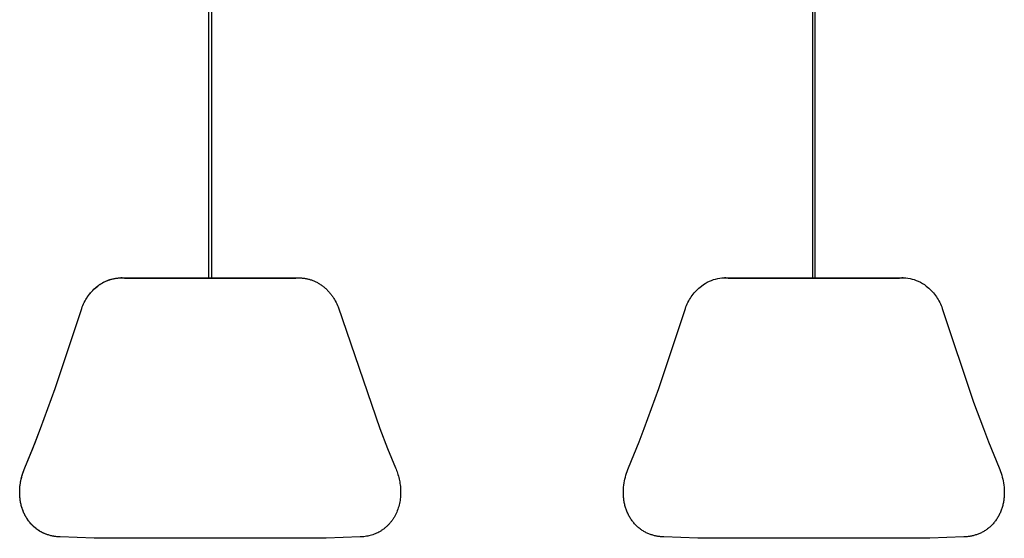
# Model space of a CAD drawing. Extents: x -1 to 2342, y 0 to 3904.
# Tile 1 of 4: x 0 to 2342, y 0 to 1233. Entities that reach past the tile are written whole.
import ezdxf

# ---------------------------------------------------------------- set-up
doc = ezdxf.new("R2010")
doc.units = 0
doc.header["$MEASUREMENT"] = 0
doc.layers.add('MAKE2D$VISIBILE$CURVE', color=7, linetype='CONTINUOUS')

msp = doc.modelspace()

# ---------------------------------------------------------------- linework, layer by layer
at = {"layer": 'MAKE2D$VISIBILE$CURVE', "color": 7}
for p, q in [((456.3, 2450.2), (456.3, 618.9)), ((1885.5, 2450.2), (1885.5, 618.9)), ((1892.1, 618.9), (1892.1, 2450.2)), ((449.7, 619.2), (449.7, 2417.7)), ((199.6, 608.8), (204.5, 611.2)), ((199.6, 608.8), (201.4, 609.7)), ((201.4, 609.7), (203.2, 610.6)), ((203.2, 610.6), (205, 611.4)), ((204.5, 611.2), (209.4, 613.3)), ((205, 611.4), (206.8, 612.2)), ((206.8, 612.2), (208.6, 612.9)), ((208.6, 612.9), (210.4, 613.6)), ((209.4, 613.3), (214.4, 615)), ((210.4, 613.6), (212.2, 614.3)), ((212.2, 614.3), (214, 614.9)), ((214, 614.9), (215.8, 615.5)), ((214.4, 615), (219.3, 616.5)), ((215.8, 615.5), (217.6, 616)), ((217.6, 616), (219.5, 616.5)), ((219.3, 616.5), (224.3, 617.6)), ((219.5, 616.5), (221.3, 616.9)), ((221.3, 616.9), (223.1, 617.3)), ((223.1, 617.3), (224.9, 617.7)), ((224.3, 617.6), (229.2, 618.4)), ((224.9, 617.7), (226.7, 618)), ((226.7, 618), (228.5, 618.3)), ((228.5, 618.3), (230.3, 618.6)), ((229.2, 618.4), (234.1, 619)), ((230.3, 618.6), (232, 618.8)), ((232, 618.8), (233.8, 618.9)), ((233.8, 618.9), (235.6, 619.1)), ((234.1, 619), (238.8, 619.2)), ((235.6, 619.1), (237.3, 619.2)), ((237.3, 619.2), (239, 619.2)), ((238.8, 619.2), (240.8, 619.2)), ((239, 619.2), (240.8, 619.2)), ((243.5, 619.2), (240.8, 619.2)), ((240.8, 619.2), (241.1, 619.2)), ((241.1, 619.2), (241.5, 619.2)), ((241.5, 619.2), (242.1, 619.2)), ((242.1, 619.2), (243, 619.2)), ((243, 619.2), (244, 619.2)), ((249.3, 618.9), (243.5, 619.2)), ((244, 619.2), (245.3, 619.2)), ((245.3, 619.2), (246.8, 619.2)), ((246.8, 619.2), (248.6, 619.2)), ((248.6, 619.2), (250.5, 619.2)), ((249.3, 618.9), (449.7, 618.9)), ((250.5, 619.2), (252.7, 619.2)), ((252.7, 619.2), (255.1, 619.2)), ((255.1, 619.2), (449.7, 619.2)), ((449.7, 619.2), (456.3, 619.2)), ((449.7, 618.9), (456.3, 618.9)), ((456.3, 619.2), (665.2, 619.2)), ((456.3, 618.9), (656.7, 618.9)), ((665.2, 619.2), (666.9, 619.2)), ((666.9, 619.2), (668.7, 619.2)), ((668.7, 619.2), (670.4, 619.1)), ((670.4, 619.1), (672.2, 618.9)), ((672.2, 618.9), (674, 618.8)), ((674, 618.8), (675.7, 618.6)), ((675.7, 618.6), (677.5, 618.3)), ((677.5, 618.3), (679.3, 618)), ((679.3, 618), (681.1, 617.7)), ((681.1, 617.7), (682.9, 617.3)), ((682.9, 617.3), (684.7, 616.9)), ((684.7, 616.9), (686.5, 616.5)), ((686.5, 616.5), (688.4, 616)), ((688.4, 616), (690.2, 615.5)), ((690.2, 615.5), (692, 614.9)), ((692, 614.9), (693.8, 614.3)), ((693.8, 614.3), (695.6, 613.6)), ((695.6, 613.6), (697.4, 612.9)), ((697.4, 612.9), (699.2, 612.2)), ((699.2, 612.2), (701, 611.4)), ((701, 611.4), (702.8, 610.6)), ((702.8, 610.6), (704.6, 609.7)), ((704.6, 609.7), (706.4, 608.8)), ((1635.4, 608.8), (1640.3, 611.2)), ((1640.3, 611.2), (1645.2, 613.3)), ((1645.2, 613.3), (1650.1, 615)), ((1650.1, 615), (1655.1, 616.5)), ((1655.1, 616.5), (1660.1, 617.6)), ((1660.1, 617.6), (1665, 618.4)), ((1665, 618.4), (1669.8, 619)), ((1669.8, 619), (1674.6, 619.2)), ((1674.6, 619.2), (1676.6, 619.2)), ((1679.3, 619.2), (1676.5, 619.2)), ((1676.5, 619.2), (1676.6, 619.2)), ((1676.6, 619.2), (1676.8, 619.2)), ((1676.8, 619.2), (1677.3, 619.2)), ((1677.3, 619.2), (1677.9, 619.2)), ((1677.9, 619.2), (1678.7, 619.2)), ((1678.7, 619.2), (1679.8, 619.2)), ((1685.1, 618.9), (1679.3, 619.2)), ((1679.8, 619.2), (1681.1, 619.2)), ((1681.1, 619.2), (1682.6, 619.2)), ((1682.6, 619.2), (1684.3, 619.2)), ((1684.3, 619.2), (1686.3, 619.2)), ((1685.1, 618.9), (1885.5, 618.9)), ((1686.3, 619.2), (1688.5, 619.2)), ((1688.5, 619.2), (1690.9, 619.2)), ((1690.9, 619.2), (1885.5, 619.2)), ((1885.5, 619.2), (1887.3, 619.2)), ((1885.5, 618.9), (1887.3, 618.9)), ((1887.3, 619.2), (1892.1, 619.2)), ((1887.3, 618.9), (1892.1, 618.9)), ((1892.1, 619.2), (2101, 619.2)), ((1892.1, 618.9), (2092.4, 618.9)), ((2098.2, 619.2), (2092.4, 618.9)), ((2101, 619.2), (2098.2, 619.2)), ((2100.9, 619.2), (2102.9, 619.2)), ((2102.9, 619.2), (2107.7, 619)), ((2107.7, 619), (2112.6, 618.4)), ((2112.6, 618.4), (2117.5, 617.6)), ((2117.5, 617.6), (2122.4, 616.5)), ((2122.4, 616.5), (2127.4, 615)), ((2127.4, 615), (2132.3, 613.3)), ((2132.3, 613.3), (2137.2, 611.2)), ((2137.2, 611.2), (2142.1, 608.8)), ((168.7, 583.8), (171.3, 586.7)), ((169.4, 584.7), (170.8, 586.3)), ((170.8, 586.3), (172.2, 587.8)), ((171.3, 586.7), (174, 589.6)), ((172.2, 587.8), (173.6, 589.3)), ((173.6, 589.3), (175.1, 590.8)), ((174, 589.6), (176.7, 592.3)), ((175.1, 590.8), (176.6, 592.2)), ((176.6, 592.2), (178.1, 593.6)), ((176.7, 592.3), (179.6, 595)), ((178.1, 593.6), (179.6, 595)), ((179.6, 595), (182.6, 597.5)), ((179.6, 595), (181.2, 596.3)), ((181.2, 596.3), (182.8, 597.7)), ((182.6, 597.5), (185.7, 599.9)), ((182.8, 597.7), (184.4, 598.9)), ((184.4, 598.9), (186, 600.2)), ((185.7, 599.9), (190.2, 603.2)), ((186, 600.2), (187.6, 601.4)), ((187.6, 601.4), (189.3, 602.6)), ((189.3, 602.6), (191, 603.7)), ((190.2, 603.2), (194.9, 606.2)), ((191, 603.7), (192.7, 604.8)), ((192.7, 604.8), (194.4, 605.9)), ((194.4, 605.9), (196.1, 606.9)), ((194.9, 606.2), (199.6, 608.8)), ((196.1, 606.9), (197.9, 607.9)), ((197.9, 607.9), (199.6, 608.8)), ((706.4, 608.8), (708.1, 607.9)), ((708.1, 607.9), (709.9, 606.9)), ((709.9, 606.9), (711.6, 605.9)), ((711.6, 605.9), (713.3, 604.8)), ((713.3, 604.8), (715, 603.7)), ((715, 603.7), (716.7, 602.6)), ((716.7, 602.6), (718.4, 601.4)), ((718.4, 601.4), (720, 600.2)), ((720, 600.2), (721.6, 598.9)), ((721.6, 598.9), (723.2, 597.7)), ((723.2, 597.7), (724.8, 596.3)), ((724.8, 596.3), (726.4, 595)), ((726.4, 595), (727.9, 593.6)), ((727.9, 593.6), (729.4, 592.2)), ((729.4, 592.2), (730.9, 590.8)), ((730.9, 590.8), (732.4, 589.3)), ((732.4, 589.3), (733.8, 587.8)), ((733.8, 587.8), (735.2, 586.3)), ((735.2, 586.3), (736.6, 584.7)), ((1604.4, 583.8), (1607, 586.7)), ((1607, 586.7), (1609.7, 589.6)), ((1609.7, 589.6), (1612.5, 592.3)), ((1612.5, 592.3), (1615.4, 595)), ((1615.4, 595), (1618.4, 597.5)), ((1618.4, 597.5), (1621.4, 599.9)), ((1621.4, 599.9), (1626, 603.2)), ((1626, 603.2), (1630.6, 606.2)), ((1630.6, 606.2), (1635.4, 608.8)), ((2142.1, 608.8), (2146.9, 606.2)), ((2146.9, 606.2), (2151.6, 603.2)), ((2151.6, 603.2), (2156.1, 599.9)), ((2156.1, 599.9), (2159.2, 597.5)), ((2159.2, 597.5), (2162.1, 595)), ((2162.1, 595), (2165, 592.3)), ((2165, 592.3), (2167.8, 589.6)), ((2167.8, 589.6), (2170.5, 586.7)), ((2170.5, 586.7), (2173.1, 583.8)), ((153.6, 561), (155.4, 564.5)), ((153.6, 561), (155.5, 564.5)), ((155.4, 564.5), (157.3, 567.9)), ((155.5, 564.5), (156.4, 566.3)), ((156.4, 566.3), (157.4, 568.1)), ((157.3, 567.9), (159.4, 571.2)), ((157.4, 568.1), (158.5, 569.8)), ((158.5, 569.8), (159.6, 571.5)), ((159.4, 571.2), (161.5, 574.5)), ((159.6, 571.5), (160.7, 573.2)), ((160.7, 573.2), (161.8, 574.9)), ((161.5, 574.5), (163.8, 577.7)), ((161.8, 574.9), (163, 576.6)), ((163, 576.6), (164.2, 578.3)), ((163.8, 577.7), (166.2, 580.8)), ((164.2, 578.3), (165.5, 579.9)), ((165.5, 579.9), (166.8, 581.5)), ((166.2, 580.8), (168.7, 583.8)), ((166.8, 581.5), (168.1, 583.1)), ((168.1, 583.1), (169.4, 584.7)), ((736.6, 584.7), (737.9, 583.1)), ((737.9, 583.1), (739.2, 581.5)), ((739.2, 581.5), (740.5, 579.9)), ((740.5, 579.9), (741.8, 578.3)), ((741.8, 578.3), (743, 576.6)), ((743, 576.6), (744.2, 574.9)), ((744.2, 574.9), (745.3, 573.2)), ((745.3, 573.2), (746.4, 571.5)), ((746.4, 571.5), (747.5, 569.8)), ((747.5, 569.8), (748.5, 568.1)), ((748.5, 568.1), (749.6, 566.3)), ((749.6, 566.3), (750.5, 564.5)), ((750.5, 564.5), (752.4, 561)), ((1589.3, 561), (1591.2, 564.5)), ((1591.2, 564.5), (1593.1, 567.9)), ((1593.1, 567.9), (1595.1, 571.2)), ((1595.1, 571.2), (1597.3, 574.5)), ((1597.3, 574.5), (1599.6, 577.7)), ((1599.6, 577.7), (1601.9, 580.8)), ((1601.9, 580.8), (1604.4, 583.8)), ((2173.1, 583.8), (2175.6, 580.8)), ((2175.6, 580.8), (2178, 577.7)), ((2178, 577.7), (2180.2, 574.5)), ((2180.2, 574.5), (2182.4, 571.2)), ((2182.4, 571.2), (2184.4, 567.9)), ((2184.4, 567.9), (2186.4, 564.5)), ((2186.4, 564.5), (2188.2, 561)), ((84.1, 355.9), (147.6, 546.6)), ((84.1, 355.9), (147.6, 546.6)), ((147.6, 546.6), (148.9, 550.3)), ((147.6, 546.6), (148.9, 550.2)), ((148.9, 550.3), (150.3, 553.9)), ((148.9, 550.2), (150.3, 553.8)), ((150.3, 553.9), (151.9, 557.5)), ((150.3, 553.8), (151.9, 557.4)), ((151.9, 557.5), (153.6, 561)), ((151.9, 557.4), (153.6, 561)), ((752.4, 561), (754.1, 557.4)), ((754.1, 557.4), (755.7, 553.8)), ((755.7, 553.8), (757.1, 550.2)), ((757.1, 550.2), (856.2, 260.8)), ((1519.9, 355.9), (1583.3, 546.6)), ((1583.3, 546.6), (1584.7, 550.3)), ((1584.7, 550.3), (1586.1, 553.9)), ((1586.1, 553.9), (1587.7, 557.5)), ((1587.7, 557.5), (1589.3, 561)), ((2188.2, 561), (2189.9, 557.5)), ((2189.9, 557.5), (2191.4, 553.9)), ((2191.4, 553.9), (2192.9, 550.3)), ((2192.9, 550.3), (2194.2, 546.6)), ((2194.2, 546.6), (2268.8, 324)), ((49.8, 260.8), (84.1, 355.9)), ((49.8, 260.8), (84.1, 355.9)), ((1485.6, 260.8), (1519.9, 355.9)), ((2268.8, 324), (2291.9, 260.8)), ((31.5, 213.9), (49.8, 260.8)), ((37.7, 229.4), (49.8, 260.8)), ((856.2, 260.8), (874.5, 213.9)), ((1473.5, 229.4), (1485.6, 260.8)), ((2291.9, 260.8), (2304.1, 229.4)), ((12.2, 167.7), (37.7, 229.4)), ((12.2, 167.7), (31.5, 213.9)), ((874.5, 213.9), (893.8, 167.7)), ((1448, 167.7), (1473.5, 229.4)), ((2304.1, 229.4), (2329.6, 167.7)), ((9.7, 161.3), (10.9, 164.5)), ((10.5, 163.4), (12.2, 167.7)), ((10.9, 164.5), (12.2, 167.7)), ((893.8, 167.7), (895.1, 164.5)), ((895.1, 164.5), (896.3, 161.3)), ((1446.2, 163.4), (1448, 167.7)), ((2329.6, 167.7), (2331.3, 163.4)), ((2.6, 136.3), (3.6, 141)), ((2.9, 137.5), (3.6, 141)), ((3.6, 141), (4.7, 145.7)), ((3.6, 141), (4.5, 144.5)), ((4.5, 144.5), (5.4, 148)), ((4.7, 145.7), (6, 150.3)), ((5.4, 148), (6.3, 151.4)), ((6, 150.3), (7.4, 154.7)), ((6.3, 151.4), (7.4, 154.7)), ((7.4, 154.7), (8.8, 159)), ((7.4, 154.7), (8.5, 158)), ((8.5, 158), (9.7, 161.3)), ((8.8, 159), (10.5, 163.4)), ((896.3, 161.3), (897.5, 158)), ((897.5, 158), (898.6, 154.7)), ((898.6, 154.7), (899.7, 151.4)), ((899.7, 151.4), (900.6, 148)), ((900.6, 148), (901.5, 144.5)), ((901.5, 144.5), (902.4, 141)), ((902.4, 141), (903.1, 137.5)), ((1438.4, 136.3), (1439.4, 141)), ((1439.4, 141), (1440.5, 145.7)), ((1440.5, 145.7), (1441.8, 150.3)), ((1441.8, 150.3), (1443.1, 154.7)), ((1443.1, 154.7), (1444.6, 159)), ((1444.6, 159), (1446.2, 163.4)), ((2331.3, 163.4), (2332.9, 159)), ((2332.9, 159), (2334.4, 154.7)), ((2334.4, 154.7), (2335.8, 150.3)), ((2335.8, 150.3), (2337, 145.7)), ((2337, 145.7), (2338.1, 141)), ((2338.1, 141), (2339.1, 136.3)), ((0.2, 117), (0.6, 121.9)), ((0.2, 115.8), (0.4, 119.5)), ((0.4, 119.5), (0.7, 123.1)), ((0.6, 121.9), (1.1, 126.7)), ((0.7, 123.1), (1.1, 126.8)), ((1.1, 126.7), (1.8, 131.5)), ((1.1, 126.8), (1.6, 130.4)), ((1.6, 130.4), (2.2, 134)), ((1.8, 131.5), (2.6, 136.3)), ((2.2, 134), (2.9, 137.5)), ((903.1, 137.5), (903.8, 134)), ((903.8, 134), (904.4, 130.4)), ((904.4, 130.4), (904.9, 126.8)), ((904.9, 126.8), (905.3, 123.1)), ((905.3, 123.1), (905.6, 119.5)), ((905.6, 119.5), (905.8, 115.8)), ((1436, 117), (1436.3, 121.9)), ((1436.3, 121.9), (1436.9, 126.7)), ((1436.9, 126.7), (1437.5, 131.5)), ((1437.5, 131.5), (1438.4, 136.3)), ((2339.1, 136.3), (2340, 131.5)), ((2340, 131.5), (2340.7, 126.7)), ((2340.7, 126.7), (2341.2, 121.9)), ((2341.2, 121.9), (2341.5, 117)), ((0, 112.1), (0.2, 115.8)), ((0, 112.1), (0.1, 114.6)), ((0, 108.5), (0, 112.1)), ((0, 109.7), (0, 112.1)), ((0, 107.2), (0, 109.7)), ((0.1, 104.8), (0, 108.5)), ((0.1, 104.8), (0, 107.2)), ((0.1, 114.6), (0.2, 117)), ((0.3, 101.1), (0.1, 104.8)), ((0.2, 102.3), (0.1, 104.8)), ((0.3, 99.9), (0.2, 102.3)), ((0.5, 97.4), (0.3, 101.1)), ((0.5, 97.4), (0.3, 99.9)), ((0.9, 93.7), (0.5, 97.4)), ((0.8, 95), (0.5, 97.4)), ((1.1, 92.5), (0.8, 95)), ((1.4, 90.1), (0.9, 93.7)), ((905.1, 93.7), (904.6, 90.1)), ((905.4, 97.4), (905.1, 93.7)), ((905.7, 101.1), (905.4, 97.4)), ((905.9, 104.8), (905.7, 101.1)), ((905.8, 115.8), (906, 112.1)), ((906, 108.5), (905.9, 104.8)), ((906, 112.1), (906, 108.5)), ((1435.8, 112.1), (1435.9, 114.6)), ((1435.8, 109.7), (1435.8, 112.1)), ((1435.8, 107.2), (1435.8, 109.7)), ((1435.8, 104.8), (1435.8, 107.2)), ((1435.9, 102.3), (1435.8, 104.8)), ((1435.9, 114.6), (1436, 117)), ((1436.1, 99.9), (1435.9, 102.3)), ((1436.3, 97.4), (1436.1, 99.9)), ((1436.5, 95), (1436.3, 97.4)), ((1436.8, 92.5), (1436.5, 95)), ((2341, 95), (2340.7, 92.5)), ((2341.2, 97.4), (2341, 95)), ((2341.4, 99.9), (2341.2, 97.4)), ((2341.6, 102.3), (2341.4, 99.9)), ((2341.5, 117), (2341.7, 114.6)), ((2341.7, 104.8), (2341.6, 102.3)), ((2341.7, 114.6), (2341.7, 112.1)), ((2341.7, 112.1), (2341.8, 109.7)), ((2341.8, 109.7), (2341.7, 107.2)), ((2341.7, 107.2), (2341.7, 104.8)), ((1.4, 90.1), (1.1, 92.5)), ((2, 86.5), (1.4, 90.1)), ((1.8, 87.7), (1.4, 90.1)), ((2.2, 85.3), (1.8, 87.7)), ((2.7, 82.9), (2, 86.5)), ((2.7, 82.9), (2.2, 85.3)), ((3.6, 79.3), (2.7, 82.9)), ((3.3, 80.5), (2.7, 82.9)), ((3.8, 78.2), (3.3, 80.5)), ((4.5, 75.8), (3.6, 79.3)), ((4.5, 75.8), (3.8, 78.2)), ((5.5, 72.3), (4.5, 75.8)), ((5.2, 73.5), (4.5, 75.8)), ((5.9, 71.2), (5.2, 73.5)), ((6.7, 68.9), (5.5, 72.3)), ((6.6, 68.9), (5.9, 71.2)), ((900.5, 72.3), (899.3, 68.9)), ((901.5, 75.8), (900.5, 72.3)), ((902.4, 79.3), (901.5, 75.8)), ((903.3, 82.9), (902.4, 79.3)), ((904, 86.5), (903.3, 82.9)), ((904.6, 90.1), (904, 86.5)), ((1437.2, 90.1), (1436.8, 92.5)), ((1437.6, 87.7), (1437.2, 90.1)), ((1438, 85.3), (1437.6, 87.7)), ((1438.5, 82.9), (1438, 85.3)), ((1439, 80.5), (1438.5, 82.9)), ((1439.6, 78.2), (1439, 80.5)), ((1440.2, 75.8), (1439.6, 78.2)), ((1440.9, 73.5), (1440.2, 75.8)), ((1441.6, 71.2), (1440.9, 73.5)), ((1442.4, 68.9), (1441.6, 71.2)), ((2335.9, 71.2), (2335.1, 68.9)), ((2336.6, 73.5), (2335.9, 71.2)), ((2337.3, 75.8), (2336.6, 73.5)), ((2337.9, 78.2), (2337.3, 75.8)), ((2338.5, 80.5), (2337.9, 78.2)), ((2339, 82.9), (2338.5, 80.5)), ((2339.5, 85.3), (2339, 82.9)), ((2339.9, 87.7), (2339.5, 85.3)), ((2340.3, 90.1), (2339.9, 87.7)), ((2340.7, 92.5), (2340.3, 90.1)), ((7.5, 66.7), (6.6, 68.9)), ((7.9, 65.5), (6.7, 68.9)), ((8.3, 64.4), (7.5, 66.7)), ((9.3, 62.2), (7.9, 65.5)), ((9.2, 62.2), (8.3, 64.4)), ((10.2, 60), (9.2, 62.2)), ((10.7, 58.9), (9.3, 62.2)), ((11.2, 57.9), (10.2, 60)), ((12.3, 55.7), (10.7, 58.9)), ((12.3, 55.7), (11.2, 57.9)), ((13.9, 52.6), (12.3, 55.7)), ((13.4, 53.7), (12.3, 55.7)), ((14.5, 51.6), (13.4, 53.7)), ((15.7, 49.6), (13.9, 52.6)), ((15.7, 49.6), (14.5, 51.6)), ((16.6, 48.1), (15.7, 49.6)), ((16.9, 47.6), (15.7, 49.6)), ((17.5, 46.6), (16.6, 48.1)), ((18.2, 45.6), (16.9, 47.6)), ((889.4, 48.1), (888.4, 46.6)), ((890.3, 49.6), (889.4, 48.1)), ((892.1, 52.6), (890.3, 49.6)), ((893.7, 55.7), (892.1, 52.6)), ((895.3, 58.9), (893.7, 55.7)), ((896.7, 62.2), (895.3, 58.9)), ((898.1, 65.5), (896.7, 62.2)), ((899.3, 68.9), (898.1, 65.5)), ((1443.2, 66.7), (1442.4, 68.9)), ((1444.1, 64.4), (1443.2, 66.7)), ((1445, 62.2), (1444.1, 64.4)), ((1446, 60), (1445, 62.2)), ((1447, 57.9), (1446, 60)), ((1448, 55.7), (1447, 57.9)), ((1449.1, 53.7), (1448, 55.7)), ((1450.3, 51.6), (1449.1, 53.7)), ((1451.4, 49.6), (1450.3, 51.6)), ((1452.7, 47.6), (1451.4, 49.6)), ((1453.9, 45.6), (1452.7, 47.6)), ((2324.8, 47.6), (2323.6, 45.6)), ((2326.1, 49.6), (2324.8, 47.6)), ((2327.3, 51.6), (2326.1, 49.6)), ((2328.4, 53.7), (2327.3, 51.6)), ((2329.5, 55.7), (2328.4, 53.7)), ((2330.5, 57.9), (2329.5, 55.7)), ((2331.6, 60), (2330.5, 57.9)), ((2332.5, 62.2), (2331.6, 60)), ((2333.4, 64.4), (2332.5, 62.2)), ((2334.3, 66.7), (2333.4, 64.4)), ((2335.1, 68.9), (2334.3, 66.7)), ((18.5, 45.1), (17.5, 46.6)), ((19.5, 43.7), (18.2, 45.6)), ((19.5, 43.7), (18.5, 45.1)), ((20.5, 42.3), (19.5, 43.7)), ((20.8, 41.9), (19.5, 43.7)), ((21.5, 40.9), (20.5, 42.3)), ((22.2, 40), (20.8, 41.9)), ((22.6, 39.5), (21.5, 40.9)), ((23.6, 38.2), (22.2, 40)), ((23.6, 38.2), (22.6, 39.5)), ((24.7, 36.9), (23.6, 38.2)), ((25.1, 36.5), (23.6, 38.2)), ((25.9, 35.6), (24.7, 36.9)), ((26.6, 34.7), (25.1, 36.5)), ((27, 34.3), (25.9, 35.6)), ((28.1, 33.1), (26.6, 34.7)), ((28.1, 33.1), (27, 34.3)), ((29.3, 31.8), (28.1, 33.1)), ((29.7, 31.4), (28.1, 33.1)), ((30.5, 30.6), (29.3, 31.8)), ((31.3, 29.9), (29.7, 31.4)), ((31.7, 29.4), (30.5, 30.6)), ((32.9, 28.3), (31.3, 29.9)), ((32.9, 28.3), (31.7, 29.4)), ((34.2, 27.2), (32.9, 28.3)), ((34.6, 26.8), (32.9, 28.3)), ((35.4, 26.1), (34.2, 27.2)), ((36.2, 25.4), (34.6, 26.8)), ((36.7, 25), (35.4, 26.1)), ((38, 24), (36.2, 25.4)), ((38, 23.9), (36.7, 25)), ((39.7, 22.6), (38, 24)), ((39.3, 22.9), (38, 23.9)), ((868, 23.9), (866.7, 22.9)), ((869.3, 25), (868, 23.9)), ((870.6, 26.1), (869.3, 25)), ((871.8, 27.2), (870.6, 26.1)), ((873.1, 28.3), (871.8, 27.2)), ((874.3, 29.4), (873.1, 28.3)), ((875.5, 30.6), (874.3, 29.4)), ((876.7, 31.8), (875.5, 30.6)), ((877.9, 33.1), (876.7, 31.8)), ((879, 34.3), (877.9, 33.1)), ((880.1, 35.6), (879, 34.3)), ((881.3, 36.9), (880.1, 35.6)), ((882.3, 38.2), (881.3, 36.9)), ((883.4, 39.5), (882.3, 38.2)), ((884.5, 40.9), (883.4, 39.5)), ((885.5, 42.3), (884.5, 40.9)), ((886.5, 43.7), (885.5, 42.3)), ((887.5, 45.1), (886.5, 43.7)), ((888.4, 46.6), (887.5, 45.1)), ((1455.2, 43.7), (1453.9, 45.6)), ((1456.6, 41.9), (1455.2, 43.7)), ((1457.9, 40), (1456.6, 41.9)), ((1459.4, 38.2), (1457.9, 40)), ((1460.8, 36.5), (1459.4, 38.2)), ((1462.3, 34.7), (1460.8, 36.5)), ((1463.9, 33.1), (1462.3, 34.7)), ((1465.4, 31.4), (1463.9, 33.1)), ((1467, 29.9), (1465.4, 31.4)), ((1468.7, 28.3), (1467, 29.9)), ((1470.3, 26.8), (1468.7, 28.3)), ((1472, 25.4), (1470.3, 26.8)), ((1473.7, 24), (1472, 25.4)), ((1475.4, 22.6), (1473.7, 24)), ((2303.8, 24), (2302.1, 22.6)), ((2305.5, 25.4), (2303.8, 24)), ((2307.2, 26.8), (2305.5, 25.4)), ((2308.8, 28.3), (2307.2, 26.8)), ((2310.5, 29.9), (2308.8, 28.3)), ((2312.1, 31.4), (2310.5, 29.9)), ((2313.6, 33.1), (2312.1, 31.4)), ((2315.2, 34.7), (2313.6, 33.1)), ((2316.7, 36.5), (2315.2, 34.7)), ((2318.2, 38.2), (2316.7, 36.5)), ((2319.6, 40), (2318.2, 38.2)), ((2321, 41.9), (2319.6, 40)), ((2322.3, 43.7), (2321, 41.9)), ((2323.6, 45.6), (2322.3, 43.7)), ((40.6, 21.9), (39.3, 22.9)), ((41.4, 21.3), (39.7, 22.6)), ((42, 21), (40.6, 21.9)), ((43.2, 20), (41.4, 21.3)), ((43.3, 20), (42, 21)), ((45.1, 18.8), (43.2, 20)), ((44.7, 19.1), (43.3, 20)), ((46, 18.2), (44.7, 19.1)), ((46.9, 17.6), (45.1, 18.8)), ((47.4, 17.3), (46, 18.2)), ((48.8, 16.5), (46.9, 17.6)), ((48.8, 16.5), (47.4, 17.3)), ((51.6, 14.9), (48.8, 16.5)), ((50.7, 15.4), (48.8, 16.5)), ((52.6, 14.4), (50.7, 15.4)), ((54.5, 13.4), (51.6, 14.9)), ((54.5, 13.4), (52.6, 14.4)), ((57.4, 12), (54.5, 13.4)), ((56.4, 12.5), (54.5, 13.4)), ((58.3, 11.6), (56.4, 12.5)), ((60.3, 10.8), (57.4, 12)), ((60.3, 10.8), (58.3, 11.6)), ((63.3, 9.6), (60.3, 10.8)), ((62.2, 10), (60.3, 10.8)), ((64.2, 9.2), (62.2, 10)), ((66.2, 8.5), (63.3, 9.6)), ((66.2, 8.5), (64.2, 9.2)), ((69.2, 7.6), (66.2, 8.5)), ((68.2, 7.9), (66.2, 8.5)), ((70.2, 7.3), (68.2, 7.9)), ((72.2, 6.7), (69.2, 7.6)), ((72.2, 6.7), (70.2, 7.3)), ((75.3, 5.9), (72.2, 6.7)), ((74.2, 6.2), (72.2, 6.7)), ((76.2, 5.7), (74.2, 6.2)), ((78.3, 5.3), (75.3, 5.9)), ((78.3, 5.3), (76.2, 5.7)), ((81.3, 4.7), (78.3, 5.3)), ((80.3, 4.9), (78.3, 5.3)), ((82.3, 4.5), (80.3, 4.9)), ((84.3, 4.2), (81.3, 4.7)), ((84.3, 4.2), (82.3, 4.5)), ((87.4, 3.8), (84.3, 4.2)), ((86.3, 4), (84.3, 4.2)), ((88.3, 3.7), (86.3, 4)), ((90.4, 3.5), (87.4, 3.8)), ((90.3, 3.5), (88.3, 3.7)), ((92.3, 3.4), (90.3, 3.5)), ((93.4, 3.3), (90.4, 3.5)), ((94.3, 3.3), (92.3, 3.4)), ((96.4, 3.2), (93.4, 3.3)), ((96.4, 3.2), (94.3, 3.3)), ((176.9, 0), (96.4, 3.2)), ((176.9, 0), (96.4, 3.2)), ((729.1, 0), (176.9, 0)), ((809.6, 3.2), (729.1, 0)), ((812.6, 3.3), (809.6, 3.2)), ((815.6, 3.5), (812.6, 3.3)), ((818.6, 3.8), (815.6, 3.5)), ((821.7, 4.2), (818.6, 3.8)), ((824.7, 4.7), (821.7, 4.2)), ((827.7, 5.3), (824.7, 4.7)), ((830.7, 5.9), (827.7, 5.3)), ((833.8, 6.7), (830.7, 5.9)), ((836.8, 7.6), (833.8, 6.7)), ((839.7, 8.5), (836.8, 7.6)), ((842.7, 9.6), (839.7, 8.5)), ((845.7, 10.8), (842.7, 9.6)), ((848.6, 12), (845.7, 10.8)), ((851.5, 13.4), (848.6, 12)), ((854.4, 14.9), (851.5, 13.4)), ((857.2, 16.5), (854.4, 14.9)), ((858.6, 17.3), (857.2, 16.5)), ((860, 18.2), (858.6, 17.3)), ((861.3, 19.1), (860, 18.2)), ((862.7, 20), (861.3, 19.1)), ((864, 21), (862.7, 20)), ((865.4, 21.9), (864, 21)), ((866.7, 22.9), (865.4, 21.9)), ((1477.2, 21.3), (1475.4, 22.6)), ((1479, 20), (1477.2, 21.3)), ((1480.8, 18.8), (1479, 20)), ((1482.7, 17.6), (1480.8, 18.8)), ((1484.6, 16.5), (1482.7, 17.6)), ((1486.4, 15.4), (1484.6, 16.5)), ((1488.3, 14.4), (1486.4, 15.4)), ((1490.2, 13.4), (1488.3, 14.4)), ((1492.2, 12.5), (1490.2, 13.4)), ((1494.1, 11.6), (1492.2, 12.5)), ((1496, 10.8), (1494.1, 11.6)), ((1498, 10), (1496, 10.8)), ((1500, 9.2), (1498, 10)), ((1501.9, 8.5), (1500, 9.2)), ((1504, 7.9), (1501.9, 8.5)), ((1506, 7.3), (1504, 7.9)), ((1508, 6.7), (1506, 7.3)), ((1510, 6.2), (1508, 6.7)), ((1512, 5.7), (1510, 6.2)), ((1514, 5.3), (1512, 5.7)), ((1516.1, 4.9), (1514, 5.3)), ((1518.1, 4.5), (1516.1, 4.9)), ((1520.1, 4.2), (1518.1, 4.5)), ((1522.1, 4), (1520.1, 4.2)), ((1524.1, 3.7), (1522.1, 4)), ((1526.1, 3.5), (1524.1, 3.7)), ((1528.1, 3.4), (1526.1, 3.5)), ((1530.1, 3.3), (1528.1, 3.4)), ((1532.1, 3.2), (1530.1, 3.3)), ((1612.7, 0), (1532.1, 3.2)), ((1887.3, 0), (1612.7, 0)), ((2164.8, 0), (1887.3, 0)), ((2245.4, 3.2), (2164.8, 0)), ((2247.4, 3.3), (2245.4, 3.2)), ((2249.4, 3.4), (2247.4, 3.3)), ((2251.4, 3.5), (2249.4, 3.4)), ((2253.5, 3.7), (2251.4, 3.5)), ((2255.5, 4), (2253.5, 3.7)), ((2257.5, 4.2), (2255.5, 4)), ((2259.5, 4.5), (2257.5, 4.2)), ((2261.5, 4.9), (2259.5, 4.5)), ((2263.5, 5.3), (2261.5, 4.9)), ((2265.5, 5.7), (2263.5, 5.3)), ((2267.5, 6.2), (2265.5, 5.7)), ((2269.5, 6.7), (2267.5, 6.2)), ((2271.6, 7.3), (2269.5, 6.7)), ((2273.6, 7.9), (2271.6, 7.3)), ((2275.6, 8.5), (2273.6, 7.9)), ((2277.6, 9.2), (2275.6, 8.5)), ((2279.5, 10), (2277.6, 9.2)), ((2281.5, 10.8), (2279.5, 10)), ((2283.4, 11.6), (2281.5, 10.8)), ((2285.3, 12.5), (2283.4, 11.6)), ((2287.3, 13.4), (2285.3, 12.5)), ((2289.2, 14.4), (2287.3, 13.4)), ((2291.1, 15.4), (2289.2, 14.4)), ((2293, 16.5), (2291.1, 15.4)), ((2294.8, 17.6), (2293, 16.5)), ((2296.7, 18.8), (2294.8, 17.6)), ((2298.5, 20), (2296.7, 18.8)), ((2300.3, 21.3), (2298.5, 20)), ((2302.1, 22.6), (2300.3, 21.3))]:
    msp.add_line(p, q, dxfattribs=at)
at = {"layer": 'MAKE2D$VISIBILE$CURVE', "color": 7, "extrusion": (0, 0, -1)}
for centre, start, end in [((-237.8, 433.4), 90.9293, 93.5668), ((-668.2, 433.4), 86.4332, 89.0707)]:
    msp.add_arc(centre, 185.9, start, end, dxfattribs=at)

doc.saveas('drawing.dxf')
